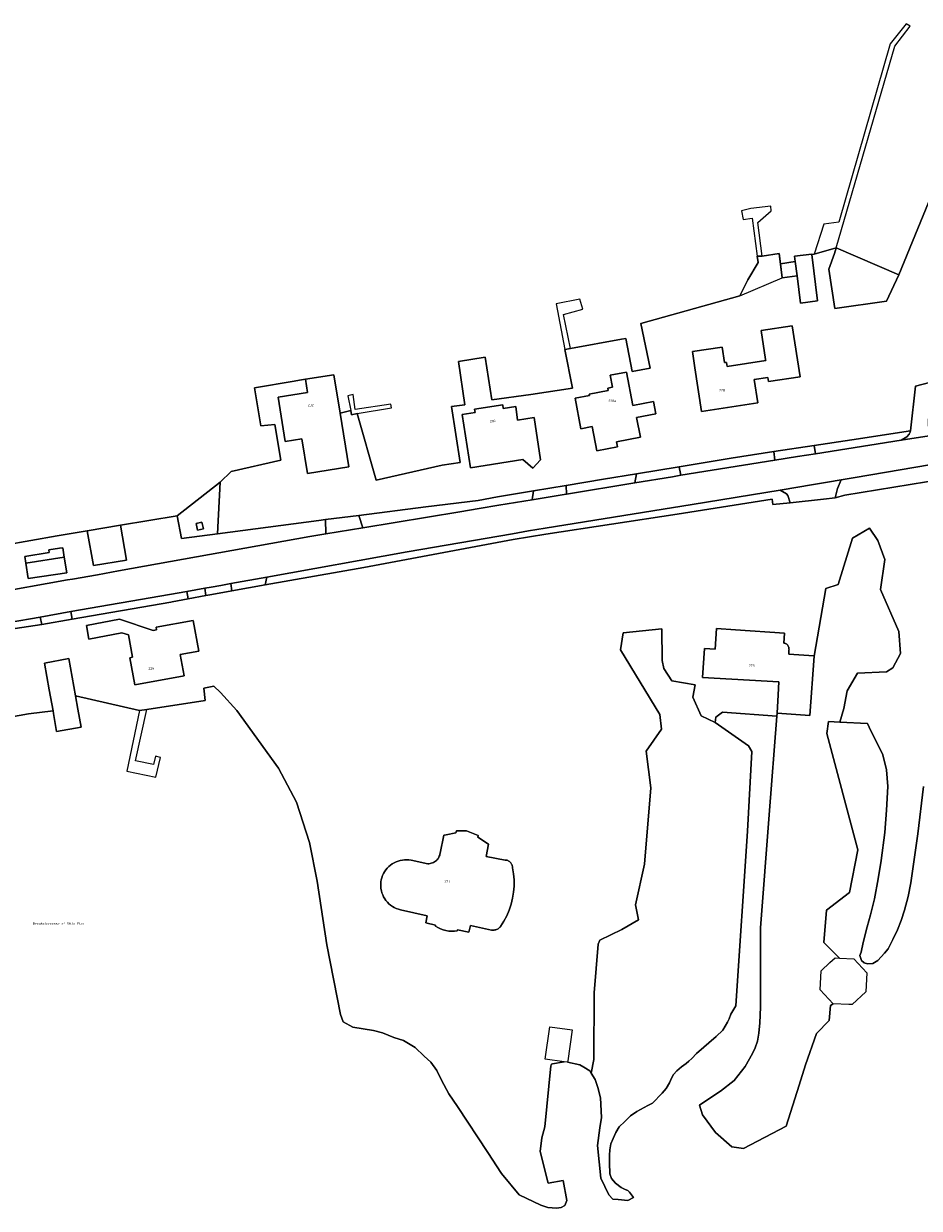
# Model space of a CAD drawing. Extents: x 130820 to 136569, y 465030 to 468172.
# Tile 20 of 41: x 134636 to 134817, y 466471 to 466711. Entities that reach past the tile are written whole.
import ezdxf
from ezdxf.enums import TextEntityAlignment as Align

# ---------------------------------------------------------------- set-up
doc = ezdxf.new("R2010")
doc.units = 0
for name, color, linetype in [('B-XX-GR-GRAS-GV', 8, 'Continuous'), ('B-XX-GR-GROENVOORZIENING-GV', 8, 'Continuous'), ('B-XX-KW-KUNSTWERK_STEIGER-GV', 8, 'Continuous'), ('B-XX-OG-BEBOUWING-GV', 8, 'Continuous'), ('B-XX-OG-TERREIN_ERF-GV', 8, 'Continuous'), ('B-XX-OG-WATER-GV', 8, 'Continuous'), ('B-XX-VH-VERHARDING_GESLOTEN-GV', 8, 'Continuous'), ('B-XX-VH-VERHARDING_OPEN-GV', 8, 'Continuous')]:
    doc.layers.add(name, color=color, linetype=linetype)
doc.layers.add('N-WE-OG-BEBOUWING_HUISNUMMER-T25', color=7, linetype='Continuous', lineweight=25)
doc.layers.add('N-WE-OG-BEBOUWING_STRAATNAAM-T25', color=7, linetype='Continuous', lineweight=25)
doc.styles.add('NLCS-ISO-M200-T25', font='NLCS-ISO.ttf', dxfattribs={"height": 0.5})

msp = doc.modelspace()

# ---------------------------------------------------------------- linework, layer by layer
at = {"layer": 'B-XX-GR-GRAS-GV'}
for points in [[(134799.677, 466512.395), (134797.081, 466515.224), (134797.247, 466519.061), (134799.056, 466520.72), (134800.076, 466521.656), (134801.003, 466521.616), (134799.299, 466523.306), (134797.831, 466524.762), (134798.364, 466531.32), (134802.996, 466534.886), (134804.676, 466543.494), (134798.446, 466567.022), (134798.733, 466569.44), (134801.08, 466569.332), (134801.864, 466572.053), (134802.567, 466575.647), (134804.598, 466579.241), (134810.458, 466579.476), (134811.786, 466580.335), (134813.349, 466583.226), (134812.958, 466587.679), (134809.286, 466596.118), (134810.146, 466602.212), (134808.739, 466606.04), (134807.02, 466608.54), (134803.583, 466606.509), (134800.692, 466597.133), (134798.192, 466596.352), (134795.836, 466582.695), (134794.966, 466570.652), (134788.36, 466571.131), (134788.313, 466570.542), (134786.728, 466550.554), (134784.982, 466527.747), (134784.991, 466511.678), (134784.892, 466508.517), (134784.662, 466506.442), (134784.366, 466504.862), (134783.937, 466503.479), (134783.411, 466502.326), (134781.896, 466499.692), (134779.69, 466496.893), (134776.924, 466494.72), (134774.52, 466493.172), (134772.662, 466491.884), (134773.306, 466489.945), (134775.93, 466486.379), (134779.229, 466483.44), (134781.588, 466483.158), (134790.196, 466487.66), (134792.802, 466495.957), (134794.09, 466500.06), (134796.339, 466506.392), (134798.873, 466508.994), (134799.156, 466512.026)], [(134672.576, 466596.393), (134672.831, 466594.929), (134674.037, 466595.155), (134678.097, 466595.875), (134677.837, 466597.321), (134675.833, 466596.961), (134673.893, 466596.623)], [(134639.668, 466589.057), (134639.284, 466590.567), (134633.046, 466589.455), (134630.573, 466589.014), (134626.789, 466588.34), (134626.978, 466587.2)], [(134775.852, 466569.241), (134773.034, 466570.591), (134771.315, 466574.341), (134771.784, 466576.841), (134767.096, 466577.701), (134765.455, 466580.201), (134765.143, 466581.763), (134765.065, 466588.17), (134757.252, 466587.389), (134756.705, 466583.951), (134764.674, 466570.903), (134764.987, 466567.934), (134761.861, 466563.481), (134762.799, 466556.058), (134761.549, 466540.589), (134759.752, 466532.385), (134760.299, 466529.338), (134756.939, 466527.384), (134752.486, 466525.275), (134752.173, 466524.415), (134751.392, 466514.571), (134751.314, 466501.132), (134750.737, 466498.35), (134751.537, 466497.091), (134752.096, 466495.444), (134752.623, 466493.403), (134752.83, 466489.385), (134752.496, 466487.341), (134752.009, 466483.75), (134752.681, 466477.12), (134754.316, 466473.755), (134755.123, 466472.926), (134756.213, 466472.8), (134758.178, 466472.605), (134759.292, 466473.255), (134758.484, 466474.338), (134758.188, 466474.634), (134757.628, 466474.865), (134756.838, 466475.26), (134755.686, 466476.116), (134754.895, 466477.071), (134754.533, 466478.026), (134754.467, 466480.265), (134754.467, 466481.779), (134754.5, 466482.833), (134754.731, 466484.051), (134755.225, 466485.171), (134755.751, 466486.389), (134756.41, 466487.509), (134757.529, 466488.595), (134758.715, 466489.715), (134759.999, 466490.604), (134762.238, 466491.822), (134763.127, 466492.316), (134765.136, 466494.292), (134765.926, 466495.247), (134766.585, 466496.399), (134766.98, 466497.387), (134767.408, 466498.079), (134768.099, 466498.836), (134769.054, 466499.626), (134769.943, 466500.285), (134770.536, 466500.779), (134771.096, 466501.305), (134772.083, 466502.359), (134776.035, 466505.751), (134777.385, 466507.068), (134778.307, 466508.648), (134778.636, 466509.373), (134778.998, 466510.262), (134779.989, 466511.985), (134782.352, 466547.283), (134783.226, 466563.42), (134782.549, 466564.551)]]:
    msp.add_lwpolyline(points, close=True, dxfattribs=at)
at = {"layer": 'B-XX-GR-GROENVOORZIENING-GV'}
for points in [[(134795.875, 466625.27), (134796.132, 466623.58), (134813.428, 466626.319), (134814.591, 466627.027), (134815.083, 466627.51), (134815.302, 466627.914), (134815.346, 466628.24), (134803.467, 466626.426)], [(134855.095, 466625.366), (134854.961, 466626.112), (134853.169, 466626.959), (134847.386, 466626.009), (134846.384, 466625.844), (134837.709, 466624.418), (134822.355, 466621.893), (134804.127, 466618.786), (134801.35, 466618.313), (134800.557, 466616.581), (134800.119, 466614.647), (134802.075, 466615.192), (134821.918, 466618.417), (134821.774, 466619.59), (134833.849, 466621.683)], [(134768.545, 466620.966), (134768.561, 466620.888), (134768.839, 466619.571), (134768.912, 466619.223), (134787.879, 466622.265), (134787.703, 466624.026), (134779.086, 466622.714)], [(134745.705, 466617.174), (134745.746, 466615.421), (134759.563, 466617.693), (134759.919, 466619.535), (134753.237, 466618.427)], [(134675.162, 466607.387), (134675.717, 466617.807), (134666.977, 466611.04), (134667.877, 466606.417)], [(134791.02, 466613.672), (134790.5, 466615.118), (134790.247, 466615.474), (134788.999, 466616.252), (134771.209, 466613.304), (134741.45, 466608.52), (134738.073, 466607.977), (134734.82, 466607.415), (134713.549, 466603.737), (134685.171, 466598.639), (134684.781, 466597.059), (134704.741, 466600.597), (134735, 466606.215), (134741.608, 466607.338), (134768.115, 466611.384), (134787.331, 466614.391), (134787.474, 466613.292)], [(134703.759, 466611.132), (134704.563, 466608.608), (134724.199, 466611.863), (134728.083, 466612.504), (134732.051, 466613.159), (134738.836, 466614.28), (134739.073, 466616.07), (134731.805, 466614.861), (134727.889, 466614.149), (134717.303, 466612.831)], [(134628.763, 466596.844), (134629.031, 466595.277), (134644.816, 466598.067), (134645.83, 466598.246), (134650.877, 466599.138), (134652.279, 466599.386), (134655.121, 466599.888), (134693.835, 466606.83), (134697.057, 466607.364), (134697, 466610.284), (134695.632, 466610.112), (134675.162, 466607.387), (134667.877, 466606.417), (134666.977, 466611.04), (134655.518, 466609.112), (134656.758, 466602.099), (134650.066, 466600.99), (134648.805, 466607.983), (134642.729, 466606.961), (134632.098, 466605.091), (134633.198, 466597.605), (134629.859, 466597.032)], [(134655.518, 466609.112), (134648.805, 466607.983), (134650.066, 466600.99), (134656.758, 466602.099)], [(134670.823, 466609.493), (134672.017, 466609.771), (134672.335, 466608.41), (134671.14, 466608.131)], [(134636.376, 466601.466), (134636.165, 466602.83), (134641.137, 466603.597), (134641.05, 466604.158), (134643.185, 466604.488), (134643.869, 466604.593), (134644.167, 466602.669), (134644.668, 466599.528), (134636.853, 466598.383)], [(134644.167, 466602.669), (134636.376, 466601.466), (134636.853, 466598.383), (134644.668, 466599.528)], [(134645.523, 466591.678), (134645.748, 466590.116), (134665.731, 466593.598), (134665.994, 466593.647), (134669.25, 466594.258), (134668.968, 466595.764), (134665.439, 466595.149)]]:
    msp.add_lwpolyline(points, close=True, dxfattribs=at)
at = {"layer": 'B-XX-KW-KUNSTWERK_STEIGER-GV'}
for points in [[(134795.859, 466663.95), (134800.331, 466665.196), (134812.148, 466706.002), (134815.259, 466710.006), (134814.5, 466710.52), (134811.214, 466706.463), (134800.818, 466670.381), (134797.824, 466669.967)], [(134780.83, 466655.512), (134789.406, 466659.172), (134788.796, 466664.07), (134785.347, 466663.544), (134784.447, 466670.36), (134787.173, 466672.69), (134787.068, 466673.66), (134783.071, 466673.163), (134781.188, 466672.687), (134781.517, 466670.942), (134783.335, 466671.188), (134784.363, 466663.491), (134784.528, 466662.253), (134782.436, 466658.748)], [(134745.447, 466644.638), (134746.577, 466644.828), (134745.169, 466651.715), (134749.073, 466652.794), (134748.485, 466654.834), (134743.666, 466653.857)], [(134702.133, 466632.306), (134702.266, 466631.452), (134703.433, 466631.738), (134710.342, 466632.845), (134710.21, 466633.613), (134703.014, 466632.509), (134702.601, 466635.584), (134701.562, 466635.301)], [(134662.68, 466558.193), (134663.642, 466562.166), (134662.639, 466562.432), (134662.227, 466560.761), (134658.61, 466561.537), (134660.866, 466571.88), (134659.394, 466571.646), (134656.858, 466559.444)]]:
    msp.add_lwpolyline(points, close=True, dxfattribs=at)
at = {"layer": 'B-XX-OG-BEBOUWING-GV'}
for points in [[(134813.005, 466659.739), (134800.331, 466665.196), (134800, 466664.064), (134798.82, 466660.885), (134800.073, 466652.974), (134810.483, 466654.415)], [(134792.031, 466662.455), (134792.391, 466659.529), (134793.067, 466654.04), (134796.557, 466654.472), (134795.398, 466663.894), (134795.391, 466663.955), (134791.9, 466663.522)], [(134773.069, 466632.136), (134784.457, 466633.861), (134783.74, 466638.591), (134786.504, 466639.009), (134786.628, 466638.196), (134792.996, 466639.16), (134791.443, 466649.421), (134785.157, 466648.469), (134786.043, 466642.617), (134786.073, 466642.415), (134778.255, 466641.235), (134778.131, 466642.056), (134777.755, 466641.999), (134777.278, 466645.153), (134771.237, 466644.238), (134771.732, 466640.969)], [(134699.97, 466631.817), (134698.702, 466639.569), (134692.939, 466638.627), (134693.37, 466635.989), (134687.418, 466635.015), (134688.883, 466626.061), (134692.213, 466626.606), (134693.36, 466619.595), (134701.745, 466620.966)], [(134763.849, 466631.656), (134763.375, 466634.121), (134759.207, 466633.318), (134757.901, 466640.094), (134754.612, 466639.459), (134755.076, 466637.054), (134754.123, 466636.87), (134754.214, 466636.399), (134750.355, 466635.655), (134750.412, 466635.36), (134747.505, 466634.8), (134748.692, 466628.643), (134750.951, 466629.079), (134751.901, 466624.15), (134756.064, 466624.952), (134755.864, 466625.993), (134760.714, 466626.928), (134759.948, 466630.905)], [(134724.667, 466631.485), (134726.36, 466620.738), (134736.923, 466622.402), (134738.94, 466620.66), (134740.488, 466622.361), (134739.245, 466630.883), (134735.881, 466630.393), (134735.484, 466633.114), (134732.98, 466632.749), (134732.878, 466633.451), (134727.154, 466632.596), (134727.264, 466631.895)], [(134670.823, 466609.493), (134671.14, 466608.131), (134672.335, 466608.41), (134672.017, 466609.771)], [(134636.376, 466601.466), (134644.167, 466602.669), (134643.869, 466604.593), (134643.185, 466604.488), (134641.05, 466604.158), (134641.137, 466603.597), (134636.165, 466602.83)], [(134648.662, 466588.875), (134649.171, 466586.124), (134655.845, 466587.361), (134657.133, 466586.98), (134657.948, 466582.448), (134657.442, 466582.357), (134658.425, 466576.898), (134668.427, 466578.699), (134667.646, 466583.031), (134671.376, 466583.702), (134670.269, 466589.852), (134662.762, 466588.5), (134662.85, 466588.009), (134662.145, 466587.882), (134655.335, 466590.112)], [(134788.36, 466571.131), (134794.966, 466570.652), (134795.836, 466582.695), (134795.766, 466582.7), (134790.709, 466583.062), (134790.765, 466583.966), (134790.772, 466584.07), (134790.769, 466584.174), (134790.759, 466584.277), (134790.739, 466584.379), (134790.711, 466584.479), (134790.675, 466584.577), (134790.631, 466584.671), (134790.578, 466584.761), (134790.519, 466584.846), (134790.453, 466584.926), (134790.38, 466585), (134790.301, 466585.068), (134790.217, 466585.129), (134790.128, 466585.183), (134790.035, 466585.229), (134789.938, 466585.267), (134789.839, 466585.297), (134789.737, 466585.318), (134789.884, 466587.307), (134779.974, 466588.007), (134776.099, 466588.28), (134775.807, 466584.067), (134773.658, 466584.226), (134773.256, 466578.379), (134788.729, 466577.48), (134788.577, 466574.864)], [(134645.074, 466582.163), (134640.154, 466581.271), (134641.14, 466575.831), (134641.911, 466571.579), (134642, 466571.087), (134642.609, 466567.438), (134647.598, 466568.315), (134646.92, 466571.979), (134646.442, 466574.616)], [(134708.433, 466534.822), (134708.586, 466534.406), (134708.774, 466534.004), (134708.996, 466533.62), (134709.251, 466533.257), (134709.536, 466532.917), (134709.849, 466532.603), (134710.188, 466532.318), (134710.551, 466532.062), (134710.935, 466531.839), (134711.336, 466531.651), (134711.752, 466531.497), (134712.18, 466531.38), (134717.591, 466530.169), (134717.304, 466528.74), (134719.297, 466528.307), (134719.255, 466528.114), (134719.747, 466527.812), (134720.265, 466527.556), (134720.804, 466527.351), (134721.361, 466527.197), (134721.929, 466527.096), (134722.505, 466527.049), (134723.082, 466527.055), (134723.656, 466527.116), (134723.701, 466527.351), (134726.032, 466526.845), (134726.348, 466528.238), (134730.592, 466527.302), (134730.765, 466527.281), (134730.94, 466527.276), (134731.114, 466527.287), (134731.286, 466527.314), (134731.455, 466527.356), (134731.62, 466527.413), (134731.779, 466527.485), (134731.931, 466527.571), (134732.075, 466527.67), (134732.208, 466527.782), (134732.332, 466527.906), (134732.443, 466528.04), (134733.108, 466529.088), (134733.685, 466530.186), (134734.171, 466531.328), (134734.563, 466532.506), (134734.858, 466533.711), (134735.054, 466534.937), (134735.15, 466536.174), (134735.144, 466537.415), (134735.038, 466538.651), (134734.832, 466539.875), (134734.831, 466540.009), (134734.817, 466540.142), (134734.793, 466540.273), (134734.757, 466540.402), (134734.71, 466540.527), (134734.652, 466540.647), (134734.584, 466540.762), (134734.506, 466540.871), (134734.419, 466540.972), (134734.323, 466541.066), (134734.22, 466541.15), (134734.11, 466541.226), (134733.993, 466541.291), (134733.872, 466541.347), (134733.746, 466541.391), (134733.616, 466541.424), (134733.484, 466541.446), (134733.351, 466541.456), (134729.501, 466542.196), (134729.964, 466544.63), (134727.829, 466546.041), (134727.91, 466546.428), (134725.552, 466547.379), (134723.488, 466547.343), (134723.401, 466546.946), (134721.401, 466546.568), (134720.955, 466546.484), (134720.216, 466542.841), (134720.174, 466542.634), (134720.115, 466542.43), (134720.039, 466542.233), (134719.947, 466542.042), (134719.84, 466541.859), (134719.718, 466541.686), (134719.582, 466541.524), (134719.433, 466541.373), (134719.25, 466541.218), (134719.054, 466541.082), (134718.846, 466540.964), (134718.628, 466540.866), (134718.401, 466540.789), (134718.169, 466540.734), (134717.932, 466540.7), (134717.693, 466540.689), (134714.328, 466541.402), (134713.89, 466541.471), (134713.447, 466541.501), (134713.004, 466541.493), (134712.563, 466541.447), (134712.127, 466541.363), (134711.7, 466541.241), (134711.286, 466541.084), (134710.887, 466540.89), (134710.506, 466540.663), (134710.145, 466540.404), (134709.809, 466540.115), (134709.499, 466539.798), (134709.218, 466539.455), (134708.967, 466539.089), (134708.749, 466538.703), (134708.565, 466538.299), (134708.417, 466537.881), (134708.305, 466537.452), (134708.231, 466537.014), (134708.195, 466536.572), (134708.197, 466536.129), (134708.238, 466535.687), (134708.317, 466535.25)]]:
    msp.add_lwpolyline(points, close=True, dxfattribs=at)
at = {"layer": 'B-XX-OG-TERREIN_ERF-GV'}
for points in [[(134827.27, 466694.56), (134813.005, 466659.739), (134810.483, 466654.415), (134800.073, 466652.974), (134798.82, 466660.885), (134800, 466664.064), (134800.331, 466665.196), (134795.859, 466663.95), (134795.398, 466663.894), (134796.557, 466654.472), (134793.067, 466654.04), (134792.391, 466659.529), (134789.406, 466659.172), (134789.055, 466661.99), (134788.796, 466664.07), (134785.347, 466663.544), (134784.363, 466663.491), (134784.528, 466662.253), (134782.436, 466658.748), (134780.83, 466655.512), (134760.825, 466649.897), (134762.653, 466640.851), (134759.017, 466640.197), (134757.77, 466646.85), (134756.879, 466646.714), (134746.577, 466644.828), (134745.447, 466644.638), (134746.957, 466636.824), (134738.532, 466635.529), (134730.637, 466634.472), (134729.308, 466643.112), (134723.91, 466642.259), (134725.21, 466633.47), (134722.52, 466633.15), (134724.27, 466621.836), (134720.621, 466621.296), (134707.239, 466618.258), (134703.433, 466631.738), (134702.266, 466631.452), (134702.133, 466632.306), (134699.97, 466631.817), (134701.745, 466620.966), (134693.36, 466619.595), (134692.213, 466626.606), (134688.883, 466626.061), (134687.418, 466635.015), (134693.37, 466635.989), (134692.939, 466638.627), (134691.781, 466638.431), (134690.644, 466638.239), (134682.66, 466636.888), (134683.937, 466629.224), (134686.784, 466629.495), (134687.978, 466622.255), (134677.908, 466619.994), (134675.717, 466617.807), (134675.162, 466607.387), (134695.632, 466610.112), (134697, 466610.284), (134703.759, 466611.132), (134717.303, 466612.831), (134727.889, 466614.149), (134731.805, 466614.861), (134739.073, 466616.07), (134745.705, 466617.174), (134753.237, 466618.427), (134759.919, 466619.535), (134768.545, 466620.966), (134779.086, 466622.714), (134787.703, 466624.026), (134795.875, 466625.27), (134803.467, 466626.426), (134815.346, 466628.24), (134816.349, 466637.266), (134819.19, 466637.962)], [(134821.918, 466618.417), (134802.075, 466615.192), (134800.119, 466614.647), (134797.768, 466614.395), (134791.02, 466613.672), (134787.474, 466613.292), (134787.331, 466614.391), (134768.115, 466611.384), (134741.608, 466607.338), (134735, 466606.215), (134704.741, 466600.597), (134684.781, 466597.059), (134678.097, 466595.875), (134674.037, 466595.155), (134672.831, 466594.929), (134669.25, 466594.258), (134665.994, 466593.647), (134665.731, 466593.598), (134645.748, 466590.116), (134639.668, 466589.057), (134626.978, 466587.2)], [(134622.933, 466568.517), (134636.951, 466571.013), (134641.911, 466571.579), (134641.14, 466575.831), (134640.154, 466581.271), (134645.074, 466582.163), (134646.442, 466574.616), (134659.394, 466571.646), (134660.866, 466571.88), (134672.65, 466573.709), (134672.427, 466576.193), (134674.448, 466576.594), (134675.799, 466575.319), (134679.11, 466571.668), (134687.478, 466559.991), (134691.116, 466553.118), (134693.773, 466545.004), (134695.349, 466537.172), (134697.307, 466524.318), (134700.043, 466510.207), (134700.589, 466508.724), (134702.54, 466507.631), (134706.755, 466507.007), (134708.55, 466506.538), (134710.814, 466505.602), (134712.765, 466504.977), (134715.185, 466503.573), (134716.98, 466501.777), (134718.307, 466500.607), (134719.555, 466498.89), (134720.492, 466496.938), (134721.975, 466494.206), (134723.692, 466491.631), (134729.858, 466482.343), (134732.59, 466478.05), (134736.18, 466473.757), (134740.565, 466471.659), (134741.976, 466471.224), (134743.721, 466471.045), (134744.656, 466471.211), (134745.421, 466471.628), (134745.817, 466472.651), (134745.084, 466476.675), (134742.043, 466476.14), (134740.457, 466482.524), (134740.78, 466485.291), (134741.361, 466487.499), (134742.598, 466499.842), (134742.641, 466500), (134742.701, 466500.217), (134742.901, 466500.27), (134745.263, 466500.668), (134741.47, 466501.193), (134742.375, 466507.732), (134746.898, 466507.106), (134746.037, 466500.875), (134745.994, 466500.567), (134748.474, 466500.054), (134749.298, 466499.56), (134750.45, 466498.803), (134750.737, 466498.35), (134751.314, 466501.132), (134751.392, 466514.571), (134752.173, 466524.415), (134752.486, 466525.275), (134756.939, 466527.384), (134760.299, 466529.338), (134759.752, 466532.385), (134761.549, 466540.589), (134762.799, 466556.058), (134761.861, 466563.481), (134764.987, 466567.934), (134764.674, 466570.903), (134756.705, 466583.951), (134757.252, 466587.389), (134765.065, 466588.17), (134765.143, 466581.763), (134765.455, 466580.201), (134767.096, 466577.701), (134771.784, 466576.841), (134771.315, 466574.341), (134773.034, 466570.591), (134775.852, 466569.241), (134775.957, 466570.363), (134777.303, 466571.323), (134788.313, 466570.542), (134788.36, 466571.131), (134788.577, 466574.864), (134788.729, 466577.48), (134773.256, 466578.379), (134773.658, 466584.226), (134775.807, 466584.067), (134776.099, 466588.28), (134779.974, 466588.007), (134789.884, 466587.307), (134789.737, 466585.318), (134789.839, 466585.297), (134789.938, 466585.267), (134790.035, 466585.229), (134790.128, 466585.183), (134790.217, 466585.129), (134790.301, 466585.068), (134790.38, 466585), (134790.453, 466584.926), (134790.519, 466584.846), (134790.578, 466584.761), (134790.631, 466584.671), (134790.675, 466584.577), (134790.711, 466584.479), (134790.739, 466584.379), (134790.759, 466584.277), (134790.769, 466584.174), (134790.772, 466584.07), (134790.765, 466583.966), (134790.709, 466583.062), (134795.766, 466582.7), (134795.836, 466582.695), (134798.192, 466596.352), (134800.692, 466597.133), (134803.583, 466606.509), (134807.02, 466608.54), (134808.739, 466606.04), (134810.146, 466602.212), (134809.286, 466596.118), (134812.958, 466587.679), (134813.349, 466583.226), (134811.786, 466580.335), (134810.458, 466579.476), (134804.598, 466579.241), (134802.567, 466575.647), (134801.864, 466572.053), (134801.08, 466569.332), (134806.671, 466569.076), (134807.015, 466568.34), (134809.725, 466562.728), (134810.474, 466559.713), (134810.729, 466556.289), (134810.48, 466551.556), (134810.127, 466547.022), (134809.393, 466541.331), (134808.826, 466537.669), (134808.065, 466533.628), (134807.242, 466530.363), (134806.555, 466527.95), (134805.805, 466524.81), (134805.336, 466522.826), (134805.122, 466522.147), (134805.438, 466521.152), (134805.996, 466520.685), (134806.625, 466520.47), (134807.7, 466520.537), (134808.741, 466521.129), (134810.093, 466522.627), (134810.83, 466523.489), (134811.8, 466525.356), (134812.744, 466527.347), (134813.465, 466529.235), (134814.132, 466531.298), (134814.863, 466534.086), (134815.419, 466536.872), (134816.811, 466546.778), (134818.009, 466556.329)]]:
    msp.add_lwpolyline(points, dxfattribs=at)
for points in [[(134789.406, 466659.172), (134792.391, 466659.529), (134792.031, 466662.455), (134789.055, 466661.99)], [(134773.069, 466632.136), (134771.732, 466640.969), (134771.237, 466644.238), (134777.278, 466645.153), (134777.755, 466641.999), (134778.131, 466642.056), (134778.255, 466641.235), (134786.073, 466642.415), (134786.043, 466642.617), (134785.157, 466648.469), (134791.443, 466649.421), (134792.996, 466639.16), (134786.628, 466638.196), (134786.504, 466639.009), (134783.74, 466638.591), (134784.457, 466633.861)], [(134763.849, 466631.656), (134759.948, 466630.905), (134760.714, 466626.928), (134755.864, 466625.993), (134756.064, 466624.952), (134751.901, 466624.15), (134750.951, 466629.079), (134748.692, 466628.643), (134747.505, 466634.8), (134750.412, 466635.36), (134750.355, 466635.655), (134754.214, 466636.399), (134754.123, 466636.87), (134755.076, 466637.054), (134754.612, 466639.459), (134757.901, 466640.094), (134759.207, 466633.318), (134763.375, 466634.121)], [(134724.667, 466631.485), (134727.264, 466631.895), (134727.154, 466632.596), (134732.878, 466633.451), (134732.98, 466632.749), (134735.484, 466633.114), (134735.881, 466630.393), (134739.245, 466630.883), (134740.488, 466622.361), (134738.94, 466620.66), (134736.923, 466622.402), (134726.36, 466620.738)], [(134791.02, 466613.672), (134797.768, 466614.395), (134800.119, 466614.647), (134800.557, 466616.581), (134801.35, 466618.313), (134798.579, 466617.84), (134795.756, 466617.372), (134788.999, 466616.252), (134790.247, 466615.474), (134790.5, 466615.118)], [(134648.662, 466588.875), (134655.335, 466590.112), (134662.145, 466587.882), (134662.85, 466588.009), (134662.762, 466588.5), (134670.269, 466589.852), (134671.376, 466583.702), (134667.646, 466583.031), (134668.427, 466578.699), (134658.425, 466576.898), (134657.442, 466582.357), (134657.948, 466582.448), (134657.133, 466586.98), (134655.845, 466587.361), (134649.171, 466586.124)], [(134708.433, 466534.822), (134708.317, 466535.25), (134708.238, 466535.687), (134708.197, 466536.129), (134708.195, 466536.572), (134708.231, 466537.014), (134708.305, 466537.452), (134708.417, 466537.881), (134708.565, 466538.299), (134708.749, 466538.703), (134708.967, 466539.089), (134709.218, 466539.455), (134709.499, 466539.798), (134709.809, 466540.115), (134710.145, 466540.404), (134710.506, 466540.663), (134710.887, 466540.89), (134711.286, 466541.084), (134711.7, 466541.241), (134712.127, 466541.363), (134712.563, 466541.447), (134713.004, 466541.493), (134713.447, 466541.501), (134713.89, 466541.471), (134714.328, 466541.402), (134717.693, 466540.689), (134717.932, 466540.7), (134718.169, 466540.734), (134718.401, 466540.789), (134718.628, 466540.866), (134718.846, 466540.964), (134719.054, 466541.082), (134719.25, 466541.218), (134719.433, 466541.373), (134719.582, 466541.524), (134719.718, 466541.686), (134719.84, 466541.859), (134719.947, 466542.042), (134720.039, 466542.233), (134720.115, 466542.43), (134720.174, 466542.634), (134720.216, 466542.841), (134720.955, 466546.484), (134721.401, 466546.568), (134723.401, 466546.946), (134723.488, 466547.343), (134725.552, 466547.379), (134727.91, 466546.428), (134727.829, 466546.041), (134729.964, 466544.63), (134729.501, 466542.196), (134733.351, 466541.456), (134733.484, 466541.446), (134733.616, 466541.424), (134733.746, 466541.391), (134733.872, 466541.347), (134733.993, 466541.291), (134734.11, 466541.226), (134734.22, 466541.15), (134734.323, 466541.066), (134734.419, 466540.972), (134734.506, 466540.871), (134734.584, 466540.762), (134734.652, 466540.647), (134734.71, 466540.527), (134734.757, 466540.402), (134734.793, 466540.273), (134734.817, 466540.142), (134734.831, 466540.009), (134734.832, 466539.875), (134735.038, 466538.651), (134735.144, 466537.415), (134735.15, 466536.174), (134735.054, 466534.937), (134734.858, 466533.711), (134734.563, 466532.506), (134734.171, 466531.328), (134733.685, 466530.186), (134733.108, 466529.088), (134732.443, 466528.04), (134732.332, 466527.906), (134732.208, 466527.782), (134732.075, 466527.67), (134731.931, 466527.571), (134731.779, 466527.485), (134731.62, 466527.413), (134731.455, 466527.356), (134731.286, 466527.314), (134731.114, 466527.287), (134730.94, 466527.276), (134730.765, 466527.281), (134730.592, 466527.302), (134726.348, 466528.238), (134726.032, 466526.845), (134723.701, 466527.351), (134723.656, 466527.116), (134723.082, 466527.055), (134722.505, 466527.049), (134721.929, 466527.096), (134721.361, 466527.197), (134720.804, 466527.351), (134720.265, 466527.556), (134719.747, 466527.812), (134719.255, 466528.114), (134719.297, 466528.307), (134717.304, 466528.74), (134717.591, 466530.169), (134712.18, 466531.38), (134711.752, 466531.497), (134711.336, 466531.651), (134710.935, 466531.839), (134710.551, 466532.062), (134710.188, 466532.318), (134709.849, 466532.603), (134709.536, 466532.917), (134709.251, 466533.257), (134708.996, 466533.62), (134708.774, 466534.004), (134708.586, 466534.406)]]:
    msp.add_lwpolyline(points, close=True, dxfattribs=at)
at = {"layer": 'B-XX-OG-WATER-GV'}
for points in [[(134632.098, 466605.091), (134642.729, 466606.961), (134648.805, 466607.983), (134655.518, 466609.112), (134666.977, 466611.04), (134675.717, 466617.807), (134677.908, 466619.994), (134687.978, 466622.255), (134686.784, 466629.495), (134683.937, 466629.224), (134682.66, 466636.888), (134690.644, 466638.239), (134691.781, 466638.431), (134692.939, 466638.627), (134698.702, 466639.569), (134699.97, 466631.817), (134702.133, 466632.306), (134702.266, 466631.452), (134703.433, 466631.738), (134707.239, 466618.258), (134720.621, 466621.296), (134724.27, 466621.836), (134722.52, 466633.15), (134725.21, 466633.47), (134723.91, 466642.259), (134729.308, 466643.112), (134730.637, 466634.472), (134738.532, 466635.529), (134746.957, 466636.824), (134745.447, 466644.638), (134746.577, 466644.828), (134756.879, 466646.714), (134757.77, 466646.85), (134759.017, 466640.197), (134762.653, 466640.851), (134760.825, 466649.897), (134780.83, 466655.512), (134782.436, 466658.748), (134784.528, 466662.253), (134784.363, 466663.491), (134785.347, 466663.544), (134788.796, 466664.07), (134789.055, 466661.99), (134792.031, 466662.455), (134791.9, 466663.522), (134795.391, 466663.955), (134795.398, 466663.894), (134795.859, 466663.95), (134800.331, 466665.196), (134813.005, 466659.739), (134827.27, 466694.56)], [(134818.009, 466556.329), (134816.811, 466546.778), (134815.419, 466536.872), (134814.863, 466534.086), (134814.132, 466531.298), (134813.465, 466529.235), (134812.744, 466527.347), (134811.8, 466525.356), (134810.83, 466523.489), (134810.093, 466522.627), (134808.741, 466521.129), (134807.7, 466520.537), (134806.625, 466520.47), (134805.996, 466520.685), (134805.438, 466521.152), (134805.122, 466522.147), (134805.336, 466522.826), (134805.805, 466524.81), (134806.555, 466527.95), (134807.242, 466530.363), (134808.065, 466533.628), (134808.826, 466537.669), (134809.393, 466541.331), (134810.127, 466547.022), (134810.48, 466551.556), (134810.729, 466556.289), (134810.474, 466559.713), (134809.725, 466562.728), (134807.015, 466568.34), (134806.671, 466569.076), (134801.08, 466569.332), (134798.733, 466569.44), (134798.446, 466567.022), (134804.676, 466543.494), (134802.996, 466534.886), (134798.364, 466531.32), (134797.831, 466524.762), (134799.299, 466523.306), (134801.003, 466521.616), (134803.913, 466521.491), (134806.509, 466518.661), (134806.343, 466514.825), (134803.514, 466512.229), (134802.859, 466512.257), (134799.677, 466512.395), (134799.156, 466512.026), (134798.873, 466508.994), (134796.339, 466506.392), (134794.09, 466500.06), (134792.802, 466495.957), (134790.196, 466487.66), (134781.588, 466483.158), (134779.229, 466483.44), (134775.93, 466486.379), (134773.306, 466489.945), (134772.662, 466491.884), (134774.52, 466493.172), (134776.924, 466494.72), (134779.69, 466496.893), (134781.896, 466499.692), (134783.411, 466502.326), (134783.937, 466503.479), (134784.366, 466504.862), (134784.662, 466506.442), (134784.892, 466508.517), (134784.991, 466511.678), (134784.982, 466527.747), (134786.728, 466550.554), (134788.313, 466570.542), (134777.303, 466571.323), (134775.957, 466570.363), (134775.852, 466569.241), (134782.549, 466564.551), (134783.226, 466563.42), (134782.352, 466547.283), (134779.989, 466511.985), (134778.998, 466510.262), (134778.636, 466509.373), (134778.307, 466508.648), (134777.385, 466507.068), (134776.035, 466505.751), (134772.083, 466502.359), (134771.096, 466501.305), (134770.536, 466500.779), (134769.943, 466500.285), (134769.054, 466499.626), (134768.099, 466498.836), (134767.408, 466498.079), (134766.98, 466497.387), (134766.585, 466496.399), (134765.926, 466495.247), (134765.136, 466494.292), (134763.127, 466492.316), (134762.238, 466491.822), (134759.999, 466490.604), (134758.715, 466489.715), (134757.529, 466488.595), (134756.41, 466487.509), (134755.751, 466486.389), (134755.225, 466485.171), (134754.731, 466484.051), (134754.5, 466482.833), (134754.467, 466481.779), (134754.467, 466480.265), (134754.533, 466478.026), (134754.895, 466477.071), (134755.686, 466476.116), (134756.838, 466475.26), (134757.628, 466474.865), (134758.188, 466474.634), (134758.484, 466474.338), (134759.292, 466473.255), (134758.178, 466472.605), (134756.213, 466472.8), (134755.123, 466472.926), (134754.316, 466473.755), (134752.681, 466477.12), (134752.009, 466483.75), (134752.496, 466487.341), (134752.83, 466489.385), (134752.623, 466493.403), (134752.096, 466495.444), (134751.537, 466497.091), (134750.737, 466498.35), (134750.45, 466498.803), (134749.298, 466499.56), (134748.474, 466500.054), (134745.994, 466500.567), (134745.263, 466500.668), (134742.901, 466500.27), (134742.701, 466500.217), (134742.641, 466500), (134742.598, 466499.842), (134741.361, 466487.499), (134740.78, 466485.291), (134740.457, 466482.524), (134742.043, 466476.14), (134745.084, 466476.675), (134745.817, 466472.651), (134745.421, 466471.628), (134744.656, 466471.211), (134743.721, 466471.045), (134741.976, 466471.224), (134740.565, 466471.659), (134736.18, 466473.757), (134732.59, 466478.05), (134729.858, 466482.343), (134723.692, 466491.631), (134721.975, 466494.206), (134720.492, 466496.938), (134719.555, 466498.89), (134718.307, 466500.607), (134716.98, 466501.777), (134715.185, 466503.573), (134712.765, 466504.977), (134710.814, 466505.602), (134708.55, 466506.538), (134706.755, 466507.007), (134702.54, 466507.631), (134700.589, 466508.724), (134700.043, 466510.207), (134697.307, 466524.318), (134695.349, 466537.172), (134693.773, 466545.004), (134691.116, 466553.118), (134687.478, 466559.991), (134679.11, 466571.668), (134675.799, 466575.319), (134674.448, 466576.594), (134672.427, 466576.193), (134672.65, 466573.709), (134660.866, 466571.88), (134659.394, 466571.646), (134646.442, 466574.616), (134646.92, 466571.979), (134647.598, 466568.315), (134642.609, 466567.438), (134642, 466571.087), (134641.911, 466571.579), (134636.951, 466571.013), (134622.933, 466568.517)]]:
    msp.add_lwpolyline(points, dxfattribs=at)
at = {"layer": 'B-XX-VH-VERHARDING_GESLOTEN-GV'}
for points in [[(134813.428, 466626.319), (134820.898, 466627.502), (134819.83, 466627.91), (134819.373, 466628.279), (134819.114, 466628.875), (134818.982, 466629.249), (134819.19, 466637.962), (134816.349, 466637.266), (134815.346, 466628.24), (134815.302, 466627.914), (134815.083, 466627.51), (134814.591, 466627.027)], [(134787.879, 466622.265), (134792.466, 466623), (134796.132, 466623.58), (134795.875, 466625.27), (134787.703, 466624.026)], [(134768.912, 466619.223), (134768.839, 466619.571), (134768.561, 466620.888), (134768.545, 466620.966), (134759.919, 466619.535), (134759.563, 466617.693), (134767.189, 466618.947)], [(134745.746, 466615.421), (134745.705, 466617.174), (134739.073, 466616.07), (134738.836, 466614.28), (134745.307, 466615.349)], [(134697.057, 466607.364), (134704.563, 466608.608), (134703.759, 466611.132), (134697, 466610.284)], [(134677.837, 466597.321), (134678.097, 466595.875), (134684.781, 466597.059), (134685.171, 466598.639)], [(134668.968, 466595.764), (134669.25, 466594.258), (134672.831, 466594.929), (134672.576, 466596.393)]]:
    msp.add_lwpolyline(points, close=True, dxfattribs=at)
for points in [[(134820.898, 466627.502), (134813.428, 466626.319), (134796.132, 466623.58), (134792.466, 466623), (134787.879, 466622.265), (134768.912, 466619.223), (134767.189, 466618.947), (134759.563, 466617.693), (134745.746, 466615.421), (134745.307, 466615.349), (134738.836, 466614.28), (134732.051, 466613.159), (134728.083, 466612.504), (134724.199, 466611.863), (134704.563, 466608.608), (134697.057, 466607.364), (134693.835, 466606.83), (134655.121, 466599.888), (134652.279, 466599.386), (134650.877, 466599.138), (134645.83, 466598.246), (134644.816, 466598.067), (134629.031, 466595.277)], [(134633.046, 466589.455), (134639.284, 466590.567), (134645.523, 466591.678), (134665.439, 466595.149), (134668.968, 466595.764), (134672.576, 466596.393), (134673.893, 466596.623), (134675.833, 466596.961), (134677.837, 466597.321), (134685.171, 466598.639), (134713.549, 466603.737), (134734.82, 466607.415), (134738.073, 466607.977), (134741.45, 466608.52), (134771.209, 466613.304), (134788.999, 466616.252), (134795.756, 466617.372), (134798.579, 466617.84), (134801.35, 466618.313), (134804.127, 466618.786), (134822.355, 466621.893)]]:
    msp.add_lwpolyline(points, dxfattribs=at)
at = {"layer": 'B-XX-VH-VERHARDING_OPEN-GV'}
msp.add_lwpolyline([(134639.284, 466590.567), (134639.668, 466589.057), (134645.748, 466590.116), (134645.523, 466591.678)], close=True, dxfattribs=at)

# ---------------------------------------------------------------- texts
at = {"layer": 'N-WE-OG-BEBOUWING_HUISNUMMER-T25', "style": 'NLCS-ISO-M200-T25'}
for s, p in [('228', (134777.234, 466636.435)), ('228a', (134755.026, 466634.268)), ('232', (134694.02, 466633.415)), ('229', (134661.774, 466580.137)), ('225', (134783.233, 466580.772)), ('227', (134721.673, 466537.112))]:
    msp.add_text(s, height=0.5, dxfattribs=at).set_placement(p, align=Align.MIDDLE_CENTER)
msp.add_text('230', height=0.5, rotation=9, dxfattribs=at).set_placement((134730.814, 466630.164), align=Align.MIDDLE_CENTER)
at = {"layer": 'N-WE-OG-BEBOUWING_STRAATNAAM-T25', "style": 'NLCS-ISO-M200-T25'}
msp.add_text('Breukeleveense of Stille Plas', height=0.5, dxfattribs=at).set_placement((134643.016, 466528.6), align=Align.MIDDLE_CENTER)

doc.saveas('drawing.dxf')
